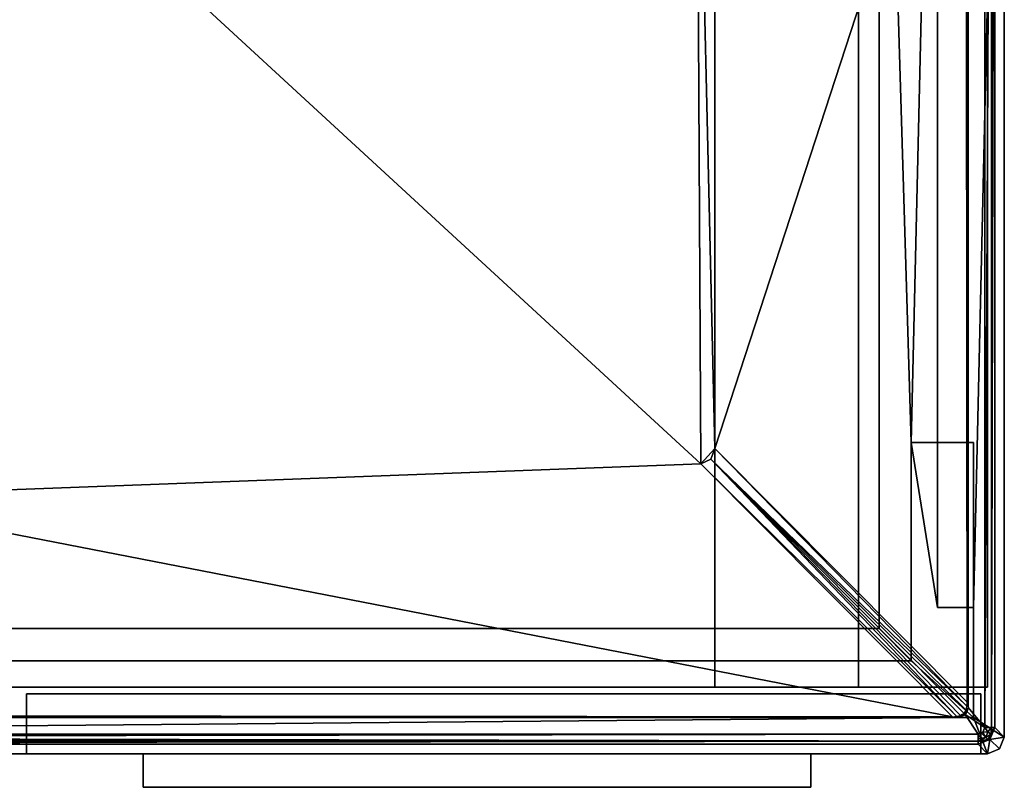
# Model space of a CAD drawing. Header units: millimetres. Extents: x -295 to 295, y -237 to 224.
# Tile 2 of 6: x 0 to 295, y -237 to -6. Entities that reach past the tile are written whole.
import ezdxf

# ---------------------------------------------------------------- set-up
doc = ezdxf.new("R2010")
doc.units = ezdxf.units.MM
doc.layers.add('P-SANR-FIXT', color=6, linetype='Continuous', lineweight=30)

msp = doc.modelspace()

# ---------------------------------------------------------------- meshes
at = {"layer": 'P-SANR-FIXT'}
mesh = msp.add_polyface(dxfattribs=at)
corners = [(-295, 218.53, 552), (-293.53, 222.07, 552), (-289.99, 223.53, 552), (289.99, 223.53, 552), (293.53, 222.07, 552), (295, 218.53, 552), (295, -221.47, 552), (293.54, -225, 552), (290.01, -226.47, 552), (-290.01, -226.47, 552), (-293.54, -225, 552), (-295, -221.47, 552), (-172, -206.46, 552), (-172, -215.6, 552), (285.75, -215.6, 552), (285.75, -182.59, 552), (274.99, -182.59, 552), (274.99, 203.53, 552), (-274.99, 203.53, 552), (-274.99, -206.46, 552)]
mesh.append_faces([[corners[k] for k in face] for face in [(13, 19, 12)]], dxfattribs={"vtx0": -1})
mesh.append_faces([[corners[k] for k in face] for face in [(19, 13, 9, 11)]], dxfattribs={"vtx0": -1, "vtx1": -1, "vtx2": -1, "vtx3": -1})
mesh.append_faces([[corners[k] for k in face] for face in [(6, 14, 15, 5)]], dxfattribs={"vtx0": -1, "vtx2": -1})
mesh.append_faces([[corners[k] for k in face] for face in [(10, 11, 9)]], dxfattribs={"vtx1": -1})
mesh.append_faces([[corners[k] for k in face] for face in [(11, 0, 19)]], dxfattribs={"vtx1": -1, "vtx2": -1})
mesh.append_faces([[corners[k] for k in face] for face in [(18, 19, 0, 2)]], dxfattribs={"vtx1": -1, "vtx2": -1, "vtx3": -1})
mesh.append_faces([[corners[k] for k in face] for face in [(17, 18, 2, 3), (8, 9, 13, 14)]], dxfattribs={"vtx1": -1, "vtx3": -1})
mesh.append_faces([[corners[k] for k in face] for face in [(0, 1, 2)]], dxfattribs={"vtx2": -1})
mesh.append_faces([[corners[k] for k in face] for face in [(15, 16, 17, 5), (3, 4, 5, 17), (6, 7, 8, 14)]], dxfattribs={"vtx2": -1, "vtx3": -1})
mesh = msp.add_polyface(dxfattribs=at)
corners = [(290, 218.5), (290, -206.5), (-290, -206.5), (-290, 218.5)]
mesh.append_faces([[corners[k] for k in face] for face in [(0, 1, 2, 3)]])
mesh = msp.add_polyface(dxfattribs=at)
corners = [(251.28, 96, 552), (251.28, -206.5, 552), (290, -206.5, 552), (290, 218.5, 552), (-290, 218.5, 552), (-290, -206.5, 552), (-114.13, -206.5, 552), (-114.13, 96, 552)]
mesh.append_faces([[corners[k] for k in face] for face in [(7, 4, 5, 6)]], dxfattribs={"vtx0": -1})
mesh.append_faces([[corners[k] for k in face] for face in [(2, 3, 0, 1)]], dxfattribs={"vtx1": -1})
mesh.append_faces([[corners[k] for k in face] for face in [(7, 0, 3, 4)]], dxfattribs={"vtx1": -1, "vtx3": -1})
mesh = msp.add_polyface(dxfattribs=at)
corners = [(-289.13, -218.6, 617), (-288.55, -220.02, 617), (-287.14, -220.6, 617), (287.14, -220.6, 617), (288.55, -220.02, 617), (289.14, -218.6, 617), (289.13, 218.53, 617), (288.55, 219.95, 617), (287.13, 220.53, 617), (-287.13, 220.53, 617), (-288.55, 219.95, 617), (-289.14, 218.53, 617), (-281.13, 215.53, 617), (281.13, 215.53, 617), (283.25, 214.65, 617), (284.13, 212.53, 617), (284.13, -212.6, 617), (283.25, -214.72, 617), (281.13, -215.6, 617), (-281.13, -215.6, 617), (-283.25, -214.72, 617), (-284.13, -212.6, 617), (-284.13, 212.53, 617), (-283.25, 214.65, 617)]
mesh.append_faces([[corners[k] for k in face] for face in [(6, 15, 16, 5), (3, 17, 18, 2), (9, 23, 12, 8)]], dxfattribs={"vtx0": -1, "vtx2": -1})
mesh.append_faces([[corners[k] for k in face] for face in [(14, 15, 6), (13, 14, 8, 12), (16, 17, 5), (22, 23, 11), (20, 21, 0), (19, 20, 2, 18)]], dxfattribs={"vtx1": -1, "vtx2": -1})
mesh.append_faces([[corners[k] for k in face] for face in [(21, 22, 11, 0)]], dxfattribs={"vtx1": -1, "vtx3": -1})
mesh.append_faces([[corners[k] for k in face] for face in [(6, 7, 8, 14), (3, 4, 5, 17), (9, 10, 11, 23), (0, 1, 2, 20)]], dxfattribs={"vtx2": -1, "vtx3": -1})
mesh = msp.add_polyface(dxfattribs=at)
corners = [(289.14, -218.6, 617), (291.21, -218.6, 616.17), (292.13, -218.6, 614.14), (292.13, 218.53, 614.14), (291.21, 218.53, 616.17), (289.14, 218.53, 617)]
mesh.append_faces([[corners[k] for k in face] for face in [(1, 3, 4), (4, 0, 1)]], dxfattribs={"vtx0": -1, "vtx2": -1})
mesh.append_faces([[corners[k] for k in face] for face in [(2, 3, 1)]], dxfattribs={"vtx1": -1})
mesh.append_faces([[corners[k] for k in face] for face in [(4, 5, 0)]], dxfattribs={"vtx2": -1})
mesh = msp.add_polyface(dxfattribs=at)
corners = [(290, 218.5, 552), (290, -206.5, 552), (290, -206.5), (290, 218.5)]
mesh.append_faces([[corners[k] for k in face] for face in [(0, 1, 2, 3)]])
mesh = msp.add_polyface(dxfattribs=at)
corners = [(292.13, -218.6, 614.14), (295, -221.47, 552), (295, 218.53, 552), (292.13, 218.53, 614.14)]
mesh.append_faces([[corners[k] for k in face] for face in [(0, 1, 2, 3)]])
mesh = msp.add_polyface(dxfattribs=at)
corners = [(-162.98, -215.53, 612), (-164.54, -213.65, 612), (-165.07, -211.26, 612), (-165.07, 96.03, 612), (-161.86, 101.15, 612), (-155.96, 103.03, 612), (277.34, 103.03, 612), (281.08, 102.19, 612), (284.07, 99.8, 612), (284.07, 213.16, 612), (283.02, 214.87, 612), (281.13, 215.53, 612), (-281.13, 215.53, 612), (-283.25, 214.65, 612), (-284.13, 212.53, 612), (-284.13, -212.6, 612), (-283.47, -214.49, 612), (-281.76, -215.53, 612), (258.84, 198.78, 612), (258.84, 123.78, 612), (257.38, 120.25, 612), (253.84, 118.78, 612), (128.84, 118.78, 612), (125.31, 120.25, 612), (123.84, 123.78, 612), (123.84, 198.78, 612), (125.31, 202.32, 612), (128.84, 203.78, 612), (253.84, 203.78, 612), (257.38, 202.32, 612)]
mesh.append_faces([[corners[k] for k in face] for face in [(1, 17, 0), (11, 9, 10)]], dxfattribs={"vtx0": -1})
mesh.append_faces([[corners[k] for k in face] for face in [(21, 6, 20), (4, 14, 3), (25, 5, 24), (18, 11, 29)]], dxfattribs={"vtx0": -1, "vtx1": -1})
mesh.append_faces([[corners[k] for k in face] for face in [(17, 1, 2), (15, 2, 3, 14), (12, 4, 5), (5, 22, 23), (22, 5, 6, 21), (12, 26, 27)]], dxfattribs={"vtx0": -1, "vtx2": -1})
mesh.append_faces([[corners[k] for k in face] for face in [(5, 25, 26, 12)]], dxfattribs={"vtx0": -1, "vtx2": -1, "vtx3": -1})
mesh.append_faces([[corners[k] for k in face] for face in [(23, 24, 5), (28, 29, 11)]], dxfattribs={"vtx1": -1, "vtx2": -1})
mesh.append_faces([[corners[k] for k in face] for face in [(18, 19, 9, 11)]], dxfattribs={"vtx1": -1, "vtx2": -1, "vtx3": -1})
mesh.append_faces([[corners[k] for k in face] for face in [(6, 7, 19, 20), (11, 12, 27, 28)]], dxfattribs={"vtx1": -1, "vtx3": -1})
mesh.append_faces([[corners[k] for k in face] for face in [(15, 16, 17, 2), (7, 8, 9, 19), (12, 13, 14, 4)]], dxfattribs={"vtx2": -1, "vtx3": -1})
mesh = msp.add_polyface(dxfattribs=at)
corners = [(283.89, 97.31, 611.55), (283.89, -210.97, 611.55), (284.07, -210.97, 612.02), (284.13, -210.97, 612.51), (284.13, 212.53, 612.51), (284.12, 212.85, 612.25), (284.07, 213.16, 612), (284.07, 99.8, 612), (284.05, 98.94, 611.94), (284, 98.11, 611.79)]
mesh.append_faces([[corners[k] for k in face] for face in [(4, 7, 3), (8, 2, 7)]], dxfattribs={"vtx0": -1, "vtx1": -1})
mesh.append_faces([[corners[k] for k in face] for face in [(9, 1, 2), (2, 8, 9), (7, 4, 5)]], dxfattribs={"vtx0": -1, "vtx2": -1})
mesh.append_faces([[corners[k] for k in face] for face in [(6, 7, 5)]], dxfattribs={"vtx1": -1})
mesh.append_faces([[corners[k] for k in face] for face in [(2, 3, 7)]], dxfattribs={"vtx1": -1, "vtx2": -1})
mesh.append_faces([[corners[k] for k in face] for face in [(9, 0, 1)]], dxfattribs={"vtx2": -1})
mesh = msp.add_polyface(dxfattribs=at)
corners = [(284.13, -210.97, 612.51), (284.13, -211.82, 612.69), (284.13, -212.6, 613.08), (284.13, -212.6, 617), (284.13, 212.53, 617), (284.13, 212.53, 612.51)]
mesh.append_faces([[corners[k] for k in face] for face in [(4, 5, 0, 3), (1, 2, 3, 0)]], dxfattribs={"vtx2": -1})
mesh = msp.add_polyface(dxfattribs=at)
corners = [(267.14, -133.2, 462.22), (267.14, -198.61, 462.22), (257.5, -188.96, 352), (257.5, 186.04, 352), (274.99, 203.53, 552), (274.99, -182.59, 552)]
mesh.append_faces([[corners[k] for k in face] for face in [(0, 4, 5)]], dxfattribs={"vtx0": -1})
mesh.append_faces([[corners[k] for k in face] for face in [(4, 0, 3)]], dxfattribs={"vtx0": -1, "vtx1": -1})
mesh.append_faces([[corners[k] for k in face] for face in [(2, 3, 0, 1)]], dxfattribs={"vtx1": -1})
mesh = msp.add_polyface(dxfattribs=at)
corners = [(-257.5, -188.96, 352), (-257.5, 186.04, 352), (257.5, 186.04, 352), (257.5, -188.96, 352)]
mesh.append_faces([[corners[k] for k in face] for face in [(0, 1, 2, 3)]])
mesh = msp.add_polyface(dxfattribs=at)
corners = [(204.04, -139.54, 473.74), (207.08, -138.19, 473.53), (208.27, -134.99, 473.45), (208.27, 96.03, 473.45), (206.66, 99.57, 473.56), (202.77, 101.03, 473.82), (-57.23, 101.03, 491.53), (-62.11, 99.57, 491.86), (-64.13, 96.03, 492), (-64.13, -145.64, 492), (-62.81, -148.44, 491.91), (-59.36, -149.41, 491.68)]
mesh.append_faces([[corners[k] for k in face] for face in [(9, 6, 8), (6, 0, 5)]], dxfattribs={"vtx0": -1, "vtx1": -1})
mesh.append_faces([[corners[k] for k in face] for face in [(6, 9, 11), (5, 0, 2)]], dxfattribs={"vtx0": -1, "vtx1": -1, "vtx2": -1})
mesh.append_faces([[corners[k] for k in face] for face in [(10, 11, 9), (1, 2, 0)]], dxfattribs={"vtx1": -1})
mesh.append_faces([[corners[k] for k in face] for face in [(11, 0, 6), (2, 3, 5)]], dxfattribs={"vtx1": -1, "vtx2": -1})
mesh.append_faces([[corners[k] for k in face] for face in [(6, 7, 8), (3, 4, 5)]], dxfattribs={"vtx2": -1})
mesh = msp.add_polyface(dxfattribs=at)
corners = [(208.27, -206.5, 473.45), (208.27, 96, 473.45), (-64.13, 96, 492), (-64.13, -206.5, 492)]
mesh.append_faces([[corners[k] for k in face] for face in [(0, 1, 2, 3)]])
mesh = msp.add_polyface(dxfattribs=at)
corners = [(283.89, -210.97, 611.55), (283.89, 97.31, 611.55), (283.74, 96.65, 611.28), (283.56, 96.03, 610.96), (208.27, 96.03, 473.45), (208.27, -134.99, 473.45)]
mesh.append_faces([[corners[k] for k in face] for face in [(5, 3, 4)]], dxfattribs={"vtx0": -1})
mesh.append_faces([[corners[k] for k in face] for face in [(0, 3, 5), (3, 0, 2)]], dxfattribs={"vtx0": -1, "vtx1": -1})
mesh.append_faces([[corners[k] for k in face] for face in [(0, 1, 2)]], dxfattribs={"vtx2": -1})
mesh = msp.add_polyface(dxfattribs=at)
corners = [(251.28, -206.5, 552), (251.28, 96, 552), (208.27, 96, 473.45), (208.27, -206.5, 473.45)]
mesh.append_faces([[corners[k] for k in face] for face in [(0, 1, 2, 3)]])
mesh = msp.add_polyface(dxfattribs=at)
corners = [(-172, -198.61, 462.22), (267.14, -198.61, 462.22), (267.14, -133.2, 462.22), (285.75, -133.2, 462.22), (285.75, -215.6, 462.22), (-172, -215.6, 462.22)]
mesh.append_faces([[corners[k] for k in face] for face in [(1, 4, 5, 0)]], dxfattribs={"vtx0": -1})
mesh.append_faces([[corners[k] for k in face] for face in [(1, 2, 3, 4)]], dxfattribs={"vtx3": -1})
mesh = msp.add_polyface(dxfattribs=at)
corners = [(279.51, -215.35, 611.55), (280.72, -215.22, 611.57), (281.89, -215.02, 611.89), (282.96, -214.42, 612.09), (283.55, -213.35, 611.89), (283.75, -212.19, 611.57), (283.89, -210.97, 611.55), (208.27, -134.99, 473.45), (207.08, -138.19, 473.53), (204.04, -139.54, 473.74)]
mesh.append_faces([[corners[k] for k in face] for face in [(1, 9, 0), (7, 5, 6)]], dxfattribs={"vtx0": -1})
mesh.append_faces([[corners[k] for k in face] for face in [(2, 8, 1), (9, 1, 8)]], dxfattribs={"vtx0": -1, "vtx1": -1})
mesh.append_faces([[corners[k] for k in face] for face in [(8, 2, 3), (5, 7, 8), (8, 4, 5)]], dxfattribs={"vtx0": -1, "vtx2": -1})
mesh.append_faces([[corners[k] for k in face] for face in [(3, 4, 8)]], dxfattribs={"vtx1": -1, "vtx2": -1})
mesh = msp.add_polyface(dxfattribs=at)
corners = [(274.99, -182.59, 552), (285.75, -182.59, 552), (285.75, -133.2, 462.22), (267.14, -133.2, 462.22)]
mesh.append_faces([[corners[k] for k in face] for face in [(0, 1, 2, 3)]])
mesh = msp.add_polyface(dxfattribs=at)
corners = [(285.75, -215.6, 552), (285.75, -215.6, 462.22), (285.75, -133.2, 462.22), (285.75, -182.59, 552)]
mesh.append_faces([[corners[k] for k in face] for face in [(0, 1, 2, 3)]])
mesh = msp.add_polyface(dxfattribs=at)
corners = [(-160.33, -215.35, 611.55), (279.51, -215.35, 611.55), (204.04, -139.54, 473.74), (-59.36, -149.41, 491.68), (-158.77, -215.03, 610.96), (-159.54, -215.2, 611.27)]
mesh.append_faces([[corners[k] for k in face] for face in [(5, 1, 4)]], dxfattribs={"vtx0": -1, "vtx1": -1})
mesh.append_faces([[corners[k] for k in face] for face in [(1, 3, 4)]], dxfattribs={"vtx0": -1, "vtx2": -1})
mesh.append_faces([[corners[k] for k in face] for face in [(1, 2, 3), (5, 0, 1)]], dxfattribs={"vtx2": -1})
mesh = msp.add_polyface(dxfattribs=at)
corners = [(-172, -198.61, 462.22), (-172, -206.46, 552), (-274.99, -206.46, 552), (-257.5, -188.96, 352), (257.5, -188.96, 352), (267.14, -198.61, 462.22)]
mesh.append_faces([[corners[k] for k in face] for face in [(2, 0, 1)]], dxfattribs={"vtx0": -1})
mesh.append_faces([[corners[k] for k in face] for face in [(2, 3, 0)]], dxfattribs={"vtx1": -1, "vtx2": -1})
mesh.append_faces([[corners[k] for k in face] for face in [(4, 5, 0, 3)]], dxfattribs={"vtx2": -1})
mesh = msp.add_polyface(dxfattribs=at)
corners = [(251.28, -206.5, 552), (208.27, -206.5, 473.45), (-64.13, -206.5, 492), (-114.13, -206.5, 552), (-290, -206.5, 552), (-290, -206.5), (290, -206.5), (290, -206.5, 552)]
mesh.append_faces([[corners[k] for k in face] for face in [(1, 6, 7, 0)]], dxfattribs={"vtx0": -1})
mesh.append_faces([[corners[k] for k in face] for face in [(6, 1, 2)]], dxfattribs={"vtx0": -1, "vtx2": -1})
mesh.append_faces([[corners[k] for k in face] for face in [(2, 4, 5, 6)]], dxfattribs={"vtx0": -1, "vtx3": -1})
mesh.append_faces([[corners[k] for k in face] for face in [(3, 4, 2)]], dxfattribs={"vtx1": -1})
mesh = msp.add_polyface(dxfattribs=at)
corners = [(288, -208.5, 2), (288, -226.5, 2), (2, -226.5, 2), (2, -208.5, 2)]
mesh.append_faces([[corners[k] for k in face] for face in [(0, 1, 2, 3)]])
mesh = msp.add_polyface(dxfattribs=at)
corners = [(2, -208.5, 2), (2, -226.5, 2), (2, -226.5, 550), (2, -208.5, 550)]
mesh.append_faces([[corners[k] for k in face] for face in [(0, 1, 2, 3)]])
mesh = msp.add_polyface(dxfattribs=at)
corners = [(2, -208.5, 550), (2, -226.5, 550), (288, -226.5, 550), (288, -208.5, 550)]
mesh.append_faces([[corners[k] for k in face] for face in [(0, 1, 2, 3)]])
mesh = msp.add_polyface(dxfattribs=at)
corners = [(288, -208.5, 550), (288, -208.5, 2), (2, -208.5, 2), (2, -208.5, 550)]
mesh.append_faces([[corners[k] for k in face] for face in [(0, 1, 2, 3)]])
mesh = msp.add_polyface(dxfattribs=at)
corners = [(288, -208.5, 550), (288, -226.5, 550), (288, -226.5, 2), (288, -208.5, 2)]
mesh.append_faces([[corners[k] for k in face] for face in [(0, 1, 2, 3)]])
mesh = msp.add_polyface(dxfattribs=at)
corners = [(281.89, -215.02, 611.89), (281.54, -215.45, 612.44), (281.13, -215.6, 613.08), (283.25, -214.72, 613.32), (284.13, -212.6, 613.08), (283.98, -213.01, 612.44), (283.55, -213.35, 611.89), (282.96, -214.42, 612.1), (282.63, -214.98, 613.25), (282.97, -214.87, 612.76), (283.83, -213.83, 612.92), (283.61, -214.02, 612.55), (282.98, -214.68, 612.41), (282.42, -214.72, 611.99), (283.77, -213.18, 612.16)]
mesh.append_faces([[corners[k] for k in face] for face in [(5, 10, 4), (3, 9, 8), (4, 10, 3)]], dxfattribs={"vtx0": -1, "vtx1": -1})
mesh.append_faces([[corners[k] for k in face] for face in [(9, 10, 11), (3, 10, 9), (11, 12, 9), (1, 8, 9), (13, 1, 12), (11, 10, 5), (11, 7, 12), (1, 9, 12), (11, 14, 7)]], dxfattribs={"vtx0": -1, "vtx1": -1, "vtx2": -1})
mesh.append_faces([[corners[k] for k in face] for face in [(12, 7, 13), (11, 5, 14)]], dxfattribs={"vtx0": -1, "vtx2": -1})
mesh.append_faces([[corners[k] for k in face] for face in [(1, 2, 8), (13, 0, 1), (14, 6, 7)]], dxfattribs={"vtx2": -1})
mesh = msp.add_polyface(dxfattribs=at)
corners = [(284.13, -212.6, 613.08), (283.25, -214.72, 613.32), (281.13, -215.6, 613.08), (281.13, -215.6, 617), (283.25, -214.72, 617), (284.13, -212.6, 617)]
mesh.append_faces([[corners[k] for k in face] for face in [(4, 1, 3)]], dxfattribs={"vtx0": -1, "vtx1": -1})
mesh.append_faces([[corners[k] for k in face] for face in [(2, 3, 1)]], dxfattribs={"vtx1": -1})
mesh.append_faces([[corners[k] for k in face] for face in [(4, 5, 1)]], dxfattribs={"vtx1": -1, "vtx2": -1})
mesh.append_faces([[corners[k] for k in face] for face in [(5, 0, 1)]], dxfattribs={"vtx2": -1})
mesh = msp.add_polyface(dxfattribs=at)
corners = [(-281.76, -215.53, 612), (-281.45, -215.58, 612.26), (-281.13, -215.6, 612.51), (279.51, -215.6, 612.51), (279.51, -215.54, 612.02), (279.51, -215.35, 611.55), (-160.33, -215.35, 611.55), (-161.64, -215.49, 611.87), (-162.98, -215.53, 612)]
mesh.append_faces([[corners[k] for k in face] for face in [(7, 5, 6)]], dxfattribs={"vtx0": -1})
mesh.append_faces([[corners[k] for k in face] for face in [(3, 8, 2)]], dxfattribs={"vtx0": -1, "vtx1": -1})
mesh.append_faces([[corners[k] for k in face] for face in [(7, 8, 4), (4, 5, 7), (1, 2, 8), (3, 4, 8)]], dxfattribs={"vtx1": -1, "vtx2": -1})
mesh.append_faces([[corners[k] for k in face] for face in [(8, 0, 1)]], dxfattribs={"vtx2": -1})
mesh = msp.add_polyface(dxfattribs=at)
corners = [(279.51, -215.6, 612.51), (-281.13, -215.6, 612.51), (-281.13, -215.6, 617), (281.13, -215.6, 617), (281.13, -215.6, 613.08), (280.35, -215.6, 612.7)]
mesh.append_faces([[corners[k] for k in face] for face in [(3, 4, 5, 0), (0, 1, 2, 3)]], dxfattribs={"vtx3": -1})
mesh = msp.add_polyface(dxfattribs=at)
corners = [(-172, -215.6, 552), (-172, -215.6, 462.22), (285.75, -215.6, 462.22), (285.75, -215.6, 552)]
mesh.append_faces([[corners[k] for k in face] for face in [(0, 1, 2, 3)]])
mesh = msp.add_polyface(dxfattribs=at)
corners = [(-287.14, -220.6, 617), (-287.14, -221.5, 616.86), (-287.14, -222.32, 616.46), (-287.14, -222.98, 615.83), (-287.14, -223.42, 615.03), (-287.14, -223.6, 614.14), (287.14, -223.6, 614.14), (287.14, -222.67, 616.17), (287.14, -220.6, 617)]
mesh.append_faces([[corners[k] for k in face] for face in [(4, 7, 3), (7, 4, 6)]], dxfattribs={"vtx0": -1, "vtx1": -1})
mesh.append_faces([[corners[k] for k in face] for face in [(7, 2, 3)]], dxfattribs={"vtx0": -1, "vtx2": -1})
mesh.append_faces([[corners[k] for k in face] for face in [(0, 1, 8)]], dxfattribs={"vtx1": -1})
mesh.append_faces([[corners[k] for k in face] for face in [(7, 8, 1), (1, 2, 7)]], dxfattribs={"vtx1": -1, "vtx2": -1})
mesh.append_faces([[corners[k] for k in face] for face in [(4, 5, 6)]], dxfattribs={"vtx2": -1})
mesh = msp.add_polyface(dxfattribs=at)
corners = [(287.14, -220.6, 617), (287.14, -222.67, 616.17), (287.14, -223.6, 614.14), (290.67, -222.13, 614.2), (292.13, -218.6, 614.14), (291.21, -218.6, 616.17), (289.14, -218.6, 617), (288.55, -220.02, 617), (287.14, -222, 616.44), (289.44, -221.59, 616.42), (288.09, -220.21, 617), (290.03, -219.87, 616.77), (290.94, -220.6, 615.93), (290.04, -222.22, 615.43), (288.9, -222.87, 614.17)]
mesh.append_faces([[corners[k] for k in face] for face in [(6, 11, 5), (1, 9, 8), (7, 11, 6), (10, 9, 7), (5, 12, 4)]], dxfattribs={"vtx0": -1, "vtx1": -1})
mesh.append_faces([[corners[k] for k in face] for face in [(8, 9, 10), (11, 9, 12), (12, 9, 13), (7, 9, 11), (13, 1, 14), (3, 12, 13), (5, 11, 12), (13, 9, 1)]], dxfattribs={"vtx0": -1, "vtx1": -1, "vtx2": -1})
mesh.append_faces([[corners[k] for k in face] for face in [(3, 4, 12), (14, 3, 13)]], dxfattribs={"vtx1": -1, "vtx2": -1})
mesh.append_faces([[corners[k] for k in face] for face in [(10, 0, 8), (1, 2, 14)]], dxfattribs={"vtx2": -1})
mesh = msp.add_polyface(dxfattribs=at)
corners = [(292.13, -218.6, 614.14), (290.67, -222.13, 614.2), (287.14, -223.6, 614.14), (290.01, -226.47, 552), (293.54, -225, 552), (295, -221.47, 552)]
mesh.append_faces([[corners[k] for k in face] for face in [(1, 5, 0)]], dxfattribs={"vtx0": -1})
mesh.append_faces([[corners[k] for k in face] for face in [(5, 1, 4)]], dxfattribs={"vtx0": -1, "vtx1": -1})
mesh.append_faces([[corners[k] for k in face] for face in [(1, 3, 4)]], dxfattribs={"vtx0": -1, "vtx2": -1})
mesh.append_faces([[corners[k] for k in face] for face in [(1, 2, 3)]], dxfattribs={"vtx2": -1})
mesh = msp.add_polyface(dxfattribs=at)
corners = [(-287.14, -223.6, 614.14), (-290.01, -226.47, 552), (290.01, -226.47, 552), (287.14, -223.6, 614.14)]
mesh.append_faces([[corners[k] for k in face] for face in [(0, 1, 2, 3)]])
mesh = msp.add_polyface(dxfattribs=at)
corners = [(2, -226.5, 550), (2, -226.5, 2), (288, -226.5, 2), (288, -226.5, 550)]
mesh.append_faces([[corners[k] for k in face] for face in [(0, 1, 2, 3)]])
mesh = msp.add_polyface(dxfattribs=at)
corners = [(237, -226.5, 544), (237, -236.5, 544), (37, -236.5, 544), (37, -226.5, 544)]
mesh.append_faces([[corners[k] for k in face] for face in [(0, 1, 2, 3)]])
mesh = msp.add_polyface(dxfattribs=at)
corners = [(37, -226.5, 544), (37, -236.5, 544), (37, -236.5, 550), (37, -226.5, 550)]
mesh.append_faces([[corners[k] for k in face] for face in [(0, 1, 2, 3)]])
mesh = msp.add_polyface(dxfattribs=at)
corners = [(37, -226.5, 550), (37, -236.5, 550), (237, -236.5, 550), (237, -226.5, 550)]
mesh.append_faces([[corners[k] for k in face] for face in [(0, 1, 2, 3)]])
mesh = msp.add_polyface(dxfattribs=at)
corners = [(237, -226.5, 544), (37, -226.5, 544), (37, -226.5, 550), (237, -226.5, 550)]
mesh.append_faces([[corners[k] for k in face] for face in [(0, 1, 2, 3)]])
mesh = msp.add_polyface(dxfattribs=at)
corners = [(237, -226.5, 550), (237, -236.5, 550), (237, -236.5, 544), (237, -226.5, 544)]
mesh.append_faces([[corners[k] for k in face] for face in [(0, 1, 2, 3)]])
mesh = msp.add_polyface(dxfattribs=at)
corners = [(237, -236.5, 550), (37, -236.5, 550), (37, -236.5, 544), (237, -236.5, 544)]
mesh.append_faces([[corners[k] for k in face] for face in [(0, 1, 2, 3)]])

doc.saveas('drawing.dxf')
